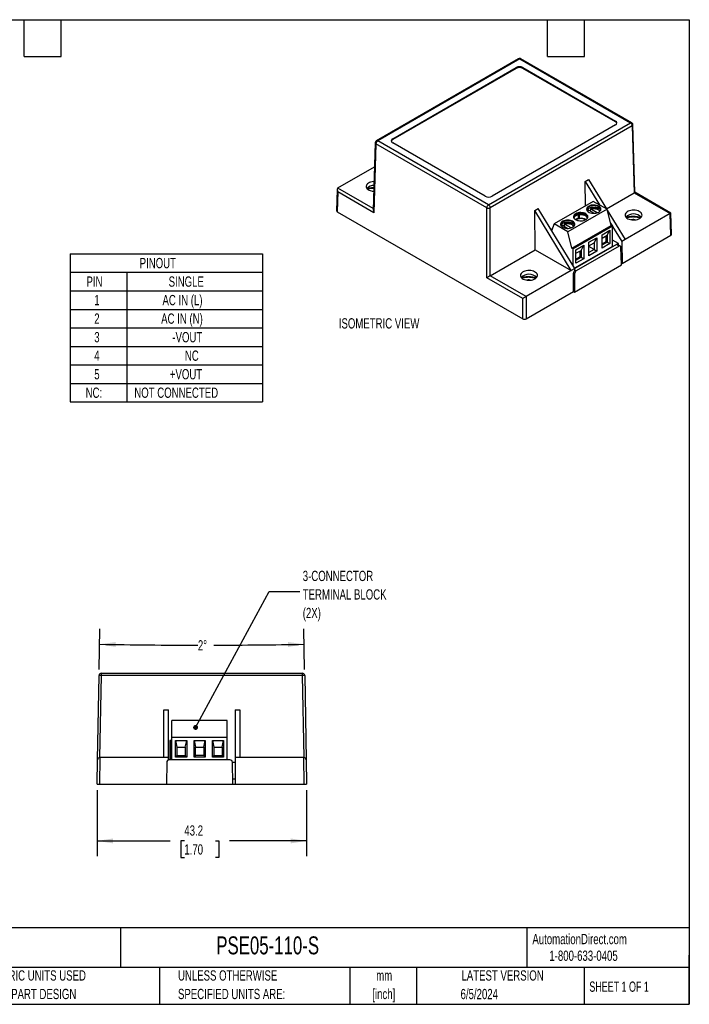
# Model space of a CAD drawing. Header units: millimetres. Extents: x 6 to 273, y 6 to 210.
# Tile 3 of 3: x 135 to 273, y 6 to 210. Entities that reach past the tile are written whole.
import ezdxf

# ---------------------------------------------------------------- set-up
doc = ezdxf.new("R2010")
doc.units = ezdxf.units.MM
doc.layers.add('DIMENSIONS', color=140, linetype='Continuous', lineweight=25)
doc.layers.add('TEXT', color=140, linetype='Continuous', lineweight=25)
doc.styles.add('SLDTEXTSTYLE0', font='TXT', dxfattribs={"width": 0.7})
doc.styles.add('SLDTEXTSTYLE1', font='TXT', dxfattribs={"width": 0.65})
doc.dimstyles.new('SLDDIMSTYLE0', dxfattribs={"dimtxt": 2.158008, "dimasz": 3.302, "dimexe": 0, "dimexo": 0.0625, "dimgap": 0.539502, "dimtad": 0, "dimtih": 1, "dimtoh": 1, "dimdec": 4, "dimzin": 12, "dimdsep": 46, "dimtxsty": 'SLDTEXTSTYLE0', "dimsah": 1, "dimcen": 0.09, "dimadec": 0, "dimazin": 3, "dimtfac": 1, "dimtdec": 0, "dimtofl": 0, "dimtmove": 0, "dimatfit": 3, "dimfxl": 0, "dimfrac": 2, "dimtolj": 1, "dimtzin": 12, "dimarcsym": 0})
doc.dimstyles.new('SLDDIMSTYLE2', dxfattribs={"dimtxt": 2.158008, "dimasz": 3.302, "dimexe": 0, "dimexo": 0.0625, "dimgap": 0.539502, "dimtad": 0, "dimtih": 1, "dimtoh": 1, "dimrnd": 1e-09, "dimzin": 12, "dimdsep": 46, "dimtxsty": 'SLDTEXTSTYLE0', "dimsah": 1, "dimcen": 0.09, "dimadec": 0, "dimazin": 3, "dimtfac": 1, "dimtofl": 0, "dimtmove": 0, "dimatfit": 3, "dimfxl": 0, "dimfrac": 2, "dimtolj": 1, "dimtzin": 12, "dimarcsym": 0})
doc.dimstyles.new('SLDDIMSTYLE5', dxfattribs={"dimtxt": 0.18, "dimasz": 1.016, "dimexe": 0, "dimexo": 0.0625, "dimgap": 0, "dimtad": 0, "dimtih": 1, "dimtoh": 1, "dimdec": 0, "dimrnd": 1e-09, "dimzin": 0, "dimdsep": 46, "dimtxsty": 'Standard', "dimblk1": 'DOT', "dimblk2": 'DOT', "dimsah": 1, "dimcen": 0.09, "dimadec": 0, "dimazin": 0, "dimtfac": 1.016, "dimtdec": 0, "dimtofl": 0, "dimtmove": 0, "dimatfit": 3, "dimldrblk": 'DOT', "dimfxl": 0, "dimfrac": 2, "dimtolj": 1, "dimtzin": 0, "dimarcsym": 0})

# ---------------------------------------------------------------- blocks, each defined once
blk = doc.blocks.new('SW_TABLEANNOTATION_0')
at = {"layer": 'DIMENSIONS', "color": 0}
for p, q in [((0, 0), (0, -3.82)), ((0, 0), (11.68, 0)), ((11.68, 0), (39.65, 0)), ((39.65, 0), (39.65, -3.82)), ((0, -3.82), (0, -7.64)), ((0, -3.82), (11.68, -3.82)), ((11.68, -3.82), (11.68, -7.64)), ((11.68, -3.82), (39.65, -3.82)), ((39.65, -3.82), (39.65, -7.64)), ((0, -7.64), (0, -11.47)), ((0, -7.64), (11.68, -7.64)), ((11.68, -7.64), (11.68, -11.47)), ((11.68, -7.64), (39.65, -7.64)), ((39.65, -7.64), (39.65, -11.47)), ((0, -11.47), (0, -15.29)), ((0, -11.47), (11.68, -11.47)), ((11.68, -11.47), (11.68, -15.29)), ((11.68, -11.47), (39.65, -11.47)), ((39.65, -11.47), (39.65, -15.29)), ((0, -15.29), (0, -19.11)), ((0, -15.29), (11.68, -15.29)), ((11.68, -15.29), (11.68, -19.11)), ((11.68, -15.29), (39.65, -15.29)), ((39.65, -15.29), (39.65, -19.11)), ((0, -19.11), (0, -22.93)), ((0, -19.11), (11.68, -19.11)), ((11.68, -19.11), (11.68, -22.93)), ((11.68, -19.11), (39.65, -19.11)), ((39.65, -19.11), (39.65, -22.93)), ((0, -22.93), (0, -26.76)), ((0, -22.93), (11.68, -22.93)), ((11.68, -22.93), (11.68, -26.76)), ((11.68, -22.93), (39.65, -22.93)), ((39.65, -22.93), (39.65, -26.76)), ((0, -26.76), (0, -30.58)), ((0, -26.76), (11.68, -26.76)), ((11.68, -26.76), (11.68, -30.58)), ((11.68, -26.76), (39.65, -26.76)), ((39.65, -26.76), (39.65, -30.58)), ((0, -30.58), (11.68, -30.58)), ((11.68, -30.58), (39.65, -30.58))]:
    blk.add_line(p, q, dxfattribs=at)
at = {"layer": 'DIMENSIONS', "color": 0, "attachment_point": 1, "style": 'SLDTEXTSTYLE0'}
for s, insert, char_height in [('PINOUT', (14.31, -0.86), 2.117), ('PIN', (3.34, -4.68), 2.117), ('SINGLE', (20.28, -4.68), 2.117), ('1', (4.94, -8.5), 2.12), ('AC IN (L)', (19.01, -8.5), 2.117), ('AC IN (N)', (18.74, -12.32), 2.117), ('2', (4.94, -12.32), 2.12), ('3', (4.94, -16.15), 2.12), ('-VOUT', (21.05, -16.15), 2.117), ('4', (4.94, -19.97), 2.12), ('NC', (23.63, -19.97), 2.117), ('5', (4.94, -23.79), 2.12), ('+VOUT', (20.53, -23.79), 2.117), ('NC:', (3.16, -27.61), 2.117), ('NOT CONNECTED', (13.2, -27.61), 2.1167)]:
    blk.add_mtext(s, dxfattribs=dict(at, insert=insert, char_height=char_height))
blk = doc.blocks.new('_D_13')
at = {"layer": 'DIMENSIONS'}
for p, q in [((151.34, 75.47), (151.49, 83.83)), ((193.72, 75.47), (193.57, 83.83))]:
    blk.add_line(p, q, dxfattribs=at)
for start, end in [(269, 269.96113), (270.11868, 271)]:
    blk.add_arc((172.53, 1289.25), 1208.78, start, end, dxfattribs=at)
for points in [[(151.43, 80.66), (154.73, 80.1), (154.74, 81.11)], [(193.63, 80.66), (190.32, 81.11), (190.33, 80.1)]]:
    blk.add_solid(points, dxfattribs=at)
at = {"layer": 'DIMENSIONS', "insert": (171.71, 81.49), "char_height": 2.117, "attachment_point": 1, "style": 'SLDTEXTSTYLE0'}
blk.add_mtext('2°', dxfattribs=at)
blk = doc.blocks.new('_D_14')
at = {"layer": 'DIMENSIONS'}
for p, q in [((150.93, 50.52), (150.93, 36.89)), ((194.13, 50.52), (194.13, 36.89)), ((150.93, 40.07), (166, 40.07)), ((168.92, 40.07), (168.2, 40.07)), ((168.2, 40.07), (168.2, 36.64)), ((175.34, 40.07), (176.06, 40.07)), ((176.06, 40.07), (176.06, 36.64)), ((194.13, 40.07), (178.26, 40.07)), ((168.2, 36.64), (168.92, 36.64)), ((176.06, 36.64), (175.34, 36.64))]:
    blk.add_line(p, q, dxfattribs=at)
for points in [[(150.93, 40.07), (154.23, 39.56), (154.23, 40.58)], [(194.13, 40.07), (190.83, 40.58), (190.83, 39.56)]]:
    blk.add_solid(points, dxfattribs=at)
at = {"layer": 'DIMENSIONS', "char_height": 2.117, "attachment_point": 1, "style": 'SLDTEXTSTYLE0'}
for s, insert in [('43.2', (168.92, 43.28)), ('1.70', (168.92, 39.37))]:
    blk.add_mtext(s, dxfattribs=dict(at, insert=insert))
blk = doc.blocks.new('_Dot')
at = {"color": 0, "linetype": 'ByBlock', "lineweight": -2}
blk.add_line((-0.5, 0), (-1, 0), dxfattribs=at)
at = {"color": 0, "linetype": 'ByBlock', "const_width": 0.5}
blk.add_lwpolyline([(-0.25, 0, 1), (0.25, 0, 1)], format="xyb", close=True, dxfattribs=at)

msp = doc.modelspace()

# ---------------------------------------------------------------- linework, layer by layer
for p, q in [((237.82964, 201.46764), (208.54279, 184.5607)), ((238.07962, 201.44288), (208.79277, 184.53594)), ((238.07962, 201.44288), (260.9318, 188.2506)), ((261.18178, 188.27535), (238.3296, 201.46764)), ((211.88131, 184.96456), (237.33716, 199.6599)), ((237.33716, 199.4966), (211.88131, 184.80125)), ((237.33716, 199.4966), (237.33716, 199.6599)), ((238.75137, 199.6599), (257.84325, 188.63839)), ((238.75137, 199.4966), (238.75137, 199.6599)), ((257.84325, 188.47509), (238.75137, 199.4966)), ((231.64495, 171.34366), (260.9318, 188.2506)), ((261.2853, 187.64538), (231.99845, 170.73845)), ((257.84325, 187.82199), (232.38741, 173.12664)), ((257.84325, 188.47509), (257.84325, 188.63839)), ((261.2853, 187.64538), (261.70269, 173.83872)), ((261.85267, 173.9282), (261.43157, 187.85744)), ((211.88131, 184.96456), (211.88131, 184.80125)), ((208.293, 184.14278), (207.8722, 170.22344)), ((208.43927, 183.93073), (208.00975, 169.72292)), ((231.29145, 170.73845), (208.43927, 183.93073)), ((231.64495, 171.34366), (208.79277, 184.53594)), ((230.9732, 173.12664), (211.88131, 184.14815)), ((200.59725, 174.81835), (208.14279, 179.17429)), ((207.88373, 170.60495), (200.59124, 174.81482)), ((251.5731, 176.14546), (252.28021, 176.55366)), ((251.6482, 171.13421), (251.5731, 176.14546)), ((251.5731, 176.14546), (254.50749, 171.33478)), ((252.28021, 176.55366), (255.98326, 170.48284)), ((200.44757, 174.50959), (200.31512, 170.12834)), ((200.58513, 174.00906), (200.46148, 169.91923)), ((208.00975, 169.72292), (200.58513, 174.00906)), ((255.95884, 170.52287), (261.70269, 173.83872)), ((261.7087, 173.84225), (269.13332, 169.55611)), ((269.27729, 169.64206), (261.85267, 173.9282)), ((231.29145, 156.28268), (231.29145, 170.73845)), ((231.99845, 156.69082), (231.99845, 170.73845)), ((253.25157, 172.05981), (245.16934, 167.39404)), ((252.82974, 170.83297), (252.82974, 170.51971)), ((253.11888, 170.8777), (253.19426, 170.88358)), ((253.11888, 170.58093), (253.11888, 170.8777)), ((256.08, 170.427), (253.25157, 172.05981)), ((200.46148, 169.91923), (238.71607, 147.83533)), ((241.17863, 170.14486), (241.88574, 170.55307)), ((241.29978, 162.06037), (241.17863, 170.14486)), ((248.7244, 157.77423), (241.17863, 170.14486)), ((249.43151, 158.18243), (241.88574, 170.55307)), ((256.08, 170.427), (247.99777, 165.76122)), ((250.13566, 169.27771), (250.13566, 168.502)), ((250.42481, 169.32244), (250.50235, 169.32846)), ((250.42481, 168.54673), (250.42481, 169.32244)), ((251.91197, 168.88483), (251.97943, 168.8144)), ((252.30489, 170.23456), (253.41353, 169.59456)), ((252.65682, 170.44844), (252.6164, 170.05473)), ((254.07505, 169.70251), (252.72916, 170.47948)), ((254.57817, 170.08715), (254.62335, 170.01158)), ((256.92852, 167.07926), (256.08, 170.427)), ((256.12456, 170.25119), (259.82598, 164.18303)), ((269.12731, 169.55258), (259.82598, 164.18303)), ((269.26308, 165.0616), (269.12731, 169.55258)), ((269.40944, 165.27071), (269.27729, 169.64206)), ((245.16934, 167.39404), (244.65734, 166.00926)), ((247.99777, 165.76122), (245.16934, 167.39404)), ((246.91674, 167.12404), (248.02537, 166.48404)), ((247.26866, 167.33793), (247.22825, 166.94421)), ((248.6869, 166.592), (247.341, 167.36897)), ((247.44159, 167.72246), (247.44159, 167.4092)), ((247.73073, 167.76718), (247.80148, 167.77277)), ((247.73073, 167.47041), (247.73073, 167.76718)), ((248.84629, 162.41349), (256.92852, 167.07926)), ((257.21137, 166.91598), (249.12914, 162.2502)), ((249.19002, 166.97664), (249.2352, 166.90107)), ((256.8043, 167.56937), (257.19822, 166.92356)), ((256.92852, 167.07926), (257.21137, 166.91598)), ((257.21137, 162.75162), (257.21137, 166.91598)), ((257.21137, 166.90202), (259.11887, 163.77483)), ((261.79731, 168.26536), (261.95374, 168.24223)), ((244.61039, 166.33624), (244.49761, 166.27113)), ((248.84629, 162.41349), (247.99777, 165.76122)), ((255.05116, 165.17899), (256.6775, 166.11786)), ((255.05116, 162.40275), (255.05116, 165.17899)), ((255.05116, 164.44404), (256.11182, 165.05634)), ((255.93504, 163.77027), (255.93504, 164.95429)), ((256.11182, 165.05634), (256.6775, 166.11786)), ((256.11182, 165.05634), (256.11182, 163.66822)), ((256.6775, 166.11786), (256.6775, 163.34162)), ((259.18676, 159.24466), (269.26308, 165.0616)), ((257.21137, 162.75162), (249.39633, 158.2401)), ((258.01835, 163.14703), (249.42812, 158.18799)), ((249.663, 162.06847), (251.28935, 163.00734)), ((258.60203, 162.81008), (249.73297, 157.69008)), ((250.72366, 161.94583), (251.28935, 163.00734)), ((251.28935, 163.00734), (251.28935, 160.2311)), ((252.35708, 163.62373), (253.98342, 164.5626)), ((252.35708, 160.84749), (252.35708, 163.62373)), ((252.35708, 162.88878), (253.41774, 163.50108)), ((253.41774, 162.11296), (252.35708, 162.72527)), ((253.41774, 163.50108), (253.98342, 164.5626)), ((253.41774, 163.50108), (253.41774, 162.11296)), ((253.98342, 164.5626), (253.98342, 161.78636)), ((255.05116, 163.26002), (255.93504, 163.77027)), ((255.05116, 163.05592), (256.11182, 163.66822)), ((256.6775, 163.34162), (255.05116, 162.40275)), ((255.93504, 163.77027), (256.11182, 163.66822)), ((256.11182, 163.66822), (256.6775, 163.34162)), ((258.47965, 163.3273), (257.21137, 164.05946)), ((258.60203, 162.81008), (258.01835, 163.14703)), ((258.85382, 162.83379), (258.26653, 163.17283)), ((258.47965, 163.04979), (258.47965, 163.3273)), ((259.0729, 158.92795), (258.9616, 162.6095)), ((259.82598, 164.18303), (259.11887, 163.77483)), ((259.11887, 163.77483), (259.18676, 159.24466)), ((231.99845, 156.69082), (241.29978, 162.06037)), ((241.29978, 162.06037), (248.7244, 157.77423)), ((249.12914, 162.2502), (248.84629, 162.41349)), ((249.12914, 158.67814), (249.12914, 162.2502)), ((249.663, 159.29223), (249.663, 162.06847)), ((249.663, 161.33352), (250.72366, 161.94583)), ((249.663, 160.1495), (250.54689, 160.65976)), ((249.663, 159.9454), (250.72366, 160.55771)), ((250.54689, 160.65976), (250.54689, 161.84378)), ((250.54689, 160.65976), (250.72366, 160.55771)), ((250.72366, 161.94583), (250.72366, 160.55771)), ((250.72366, 160.55771), (251.28935, 160.2311)), ((253.41774, 162.11296), (252.35708, 161.50066)), ((253.98342, 161.78636), (252.35708, 160.84749)), ((253.41774, 162.11296), (253.98342, 161.78636)), ((253.83206, 160.73033), (253.85748, 160.81546)), ((249.38553, 153.33555), (259.0729, 158.92795)), ((251.28935, 160.2311), (249.663, 159.29223)), ((250.58158, 158.85387), (250.52056, 158.8891)), ((250.64455, 158.96067), (250.66997, 158.9049)), ((251.13798, 159.17508), (251.1634, 159.2602)), ((253.27565, 160.40913), (253.21463, 160.44435)), ((253.33863, 160.51593), (253.36405, 160.46016)), ((259.03825, 160.14694), (259.03601, 160.14823)), ((259.03825, 160.14694), (259.03608, 160.14569)), ((259.04041, 160.00258), (259.03825, 160.14694)), ((259.18676, 159.24466), (259.06113, 159.31719)), ((239.41695, 152.40121), (231.99233, 156.68735)), ((248.7244, 157.77423), (239.42307, 152.40468)), ((249.43151, 158.18243), (248.7244, 157.77423)), ((249.16815, 153.46104), (249.16815, 157.20685)), ((249.16815, 157.20685), (249.38553, 157.08136)), ((249.38553, 157.08136), (249.38553, 153.33555)), ((249.43783, 157.76048), (249.43151, 158.18243)), ((249.73297, 157.69008), (249.43632, 157.86133)), ((238.71607, 151.99653), (231.29145, 156.28268)), ((240.23055, 155.81513), (240.38698, 155.792)), ((239.42307, 147.83533), (249.16815, 153.46104)), ((239.42307, 152.40468), (239.42307, 147.83533)), ((249.16815, 153.46104), (249.38553, 153.33555)), ((238.71607, 147.83533), (238.71607, 151.99653)), ((151.0172, 56.79682), (151.32092, 74.19682)), ((151.5257, 57.2881), (151.82085, 74.19682)), ((151.82085, 74.19682), (151.82085, 74.6881)), ((151.82085, 74.6881), (193.23871, 74.6881)), ((193.23871, 74.19682), (151.82085, 74.19682)), ((193.23871, 74.6881), (193.23871, 74.19682)), ((193.23871, 74.19682), (193.53385, 57.2881)), ((193.73863, 74.19682), (194.04235, 56.79682)), ((164.67978, 67.10335), (165.67978, 67.10335)), ((164.67978, 57.2881), (164.67978, 67.10335)), ((165.67978, 57.2881), (165.67978, 67.10335)), ((179.37978, 67.10335), (180.37978, 67.10335)), ((179.37978, 67.10335), (179.37978, 57.2881)), ((180.37978, 67.10335), (180.37978, 57.2881)), ((177.77782, 64.8881), (166.34782, 64.8881)), ((166.34782, 61.3881), (166.34782, 64.8881)), ((177.77782, 61.3881), (177.77782, 64.8881)), ((177.77782, 61.3881), (166.34782, 61.3881)), ((166.34782, 56.7881), (166.34782, 61.3881)), ((177.77782, 56.7881), (177.77782, 61.3881)), ((165.92782, 60.7881), (165.92782, 56.7881)), ((166.07009, 60.7881), (165.92782, 60.7881)), ((166.34782, 60.7881), (166.07009, 60.7881)), ((166.07009, 60.7881), (166.07009, 56.7881)), ((167.10282, 60.7881), (169.40282, 60.7881)), ((167.10282, 57.3881), (167.10282, 60.7881)), ((167.10282, 60.7881), (167.40282, 59.3881)), ((167.40282, 59.3881), (167.40282, 57.6881)), ((167.40282, 59.3881), (169.10282, 59.3881)), ((169.10282, 59.3881), (169.40282, 60.7881)), ((169.10282, 59.3881), (169.10282, 57.6881)), ((169.40282, 60.7881), (169.40282, 57.3881)), ((170.91282, 60.7881), (173.21282, 60.7881)), ((170.91282, 57.3881), (170.91282, 60.7881)), ((170.91282, 60.7881), (171.21282, 59.3881)), ((171.21282, 57.6881), (171.21282, 59.3881)), ((171.21282, 59.3881), (172.91282, 59.3881)), ((172.91282, 59.3881), (173.21282, 60.7881)), ((172.91282, 59.3881), (172.91282, 57.6881)), ((173.21282, 60.7881), (173.21282, 57.3881)), ((174.72282, 60.7881), (177.02282, 60.7881)), ((174.72282, 57.3881), (174.72282, 60.7881)), ((174.72282, 60.7881), (175.02282, 59.3881)), ((175.02282, 59.3881), (175.02282, 57.6881)), ((175.02282, 59.3881), (176.72282, 59.3881)), ((176.72282, 59.3881), (177.02282, 60.7881)), ((176.72282, 59.3881), (176.72282, 57.6881)), ((177.02282, 60.7881), (177.02282, 57.3881)), ((151.5257, 57.2881), (151.4297, 51.7881)), ((164.67978, 57.2881), (151.5257, 57.2881)), ((165.67978, 57.2881), (164.67978, 57.2881)), ((165.67978, 56.77581), (165.67978, 57.2881)), ((167.40282, 57.6881), (167.10282, 57.3881)), ((169.40282, 57.3881), (167.10282, 57.3881)), ((167.40282, 57.6881), (169.10282, 57.6881)), ((169.10282, 57.6881), (169.40282, 57.3881)), ((171.21282, 57.6881), (170.91282, 57.3881)), ((173.21282, 57.3881), (170.91282, 57.3881)), ((172.91282, 57.6881), (171.21282, 57.6881)), ((172.91282, 57.6881), (173.21282, 57.3881)), ((175.02282, 57.6881), (174.72282, 57.3881)), ((177.02282, 57.3881), (174.72282, 57.3881)), ((175.02282, 57.6881), (176.72282, 57.6881)), ((176.72282, 57.6881), (177.02282, 57.3881)), ((179.37978, 57.2881), (179.37978, 51.7881)), ((180.37978, 57.2881), (179.37978, 57.2881)), ((193.53385, 57.2881), (180.37978, 57.2881)), ((193.62985, 51.7881), (193.53385, 57.2881)), ((150.92978, 51.7881), (151.0172, 56.79682)), ((165.29002, 56.29682), (165.21132, 51.7881)), ((178.3327, 56.7881), (165.78995, 56.7881)), ((178.91132, 51.7881), (178.83262, 56.29682)), ((178.83278, 56.2881), (179.37978, 56.2881)), ((194.04235, 56.79682), (194.12978, 51.7881)), ((150.92978, 51.7881), (151.4297, 51.7881)), ((151.4297, 51.7881), (165.21132, 51.7881)), ((165.21132, 51.7881), (178.91132, 51.7881)), ((179.37978, 52.7881), (178.89387, 52.7881)), ((178.91132, 51.7881), (179.37978, 51.7881)), ((179.37978, 51.7881), (193.62985, 51.7881)), ((193.62985, 51.7881), (194.12978, 51.7881))]:
    msp.add_line(p, q)
at = {"flags": 128}
for points in [[(208.05145, 176.15291), (207.91712, 176.14467), (207.62022, 176.10424), (207.34, 176.03465), (207.08497, 175.93803), (206.86288, 175.81731), (206.68047, 175.67617), (206.5433, 175.51888), (206.45551, 175.35023), (206.41979, 175.17534), (206.43722, 174.99953), (206.50727, 174.82814), (206.62781, 174.66637), (206.79518, 174.51914), (207.00429, 174.39093), (207.24879, 174.28563), (207.52125, 174.20644), (207.81339, 174.15576), (207.9906, 174.13995)], [(207.65697, 174.1789), (207.80326, 174.19488), (207.99256, 174.20475)], [(253.65383, 171.2791), (253.37509, 171.29678), (253.09559, 171.28369), (252.82544, 171.24029), (252.57439, 171.16817), (252.35153, 171.06992), (252.1649, 170.9491), (252.02125, 170.81008), (251.92577, 170.65787), (251.88192, 170.49798), (251.89127, 170.33619), (251.9535, 170.17834), (252.06635, 170.03015), (252.22574, 169.89696), (252.42591, 169.7836), (252.65963, 169.69415), (252.91845, 169.63185), (253.19301, 169.59896), (253.4734, 169.59666), (253.74948, 169.62503), (254.01126, 169.68305), (254.24929, 169.76862), (254.45497, 169.87865), (254.62086, 170.00917), (254.74097, 170.15545), (254.81095, 170.3122), (254.82828, 170.47377), (254.79232, 170.63432), (254.70439, 170.78803), (254.56765, 170.92936), (254.38705, 171.0532), (254.16912, 171.15507), (253.92173, 171.23129), (253.65383, 171.2791)], [(253.65383, 171.15662), (253.37509, 171.1743), (253.09559, 171.1612), (252.82544, 171.11781), (252.57439, 171.04569), (252.35153, 170.94744), (252.1649, 170.82662), (252.02125, 170.68759), (251.92577, 170.53539), (251.88292, 170.38412)], [(250.95975, 169.72384), (250.68101, 169.74152), (250.40151, 169.72843), (250.13136, 169.68504), (249.88031, 169.61291), (249.65745, 169.51467), (249.47082, 169.39385), (249.32717, 169.25482), (249.23169, 169.10261), (249.18784, 168.94272), (249.1972, 168.78093), (249.25942, 168.62309), (249.37227, 168.47489), (249.53166, 168.34171), (249.73183, 168.22834), (249.96555, 168.13889), (250.22437, 168.0766), (250.49894, 168.0437), (250.77932, 168.0414), (251.0554, 168.06977), (251.31718, 168.12779), (251.55522, 168.21336), (251.7609, 168.32339), (251.92679, 168.45391), (252.04689, 168.60019), (252.11687, 168.75695), (252.1342, 168.91852), (252.09825, 169.07906), (252.01031, 169.23278), (251.87357, 169.37411), (251.69298, 169.49794), (251.47504, 169.59981), (251.22765, 169.67603), (250.95975, 169.72384)], [(250.95975, 169.60136), (250.68101, 169.61904), (250.40151, 169.60595), (250.13136, 169.56255), (249.88031, 169.49043), (249.65745, 169.39218), (249.47082, 169.27136), (249.32717, 169.13234), (249.23169, 168.98013), (249.18884, 168.82887)], [(249.27814, 168.59235), (249.26734, 168.69915), (249.29635, 168.85587), (249.37777, 169.00632), (249.50846, 169.1447), (249.6834, 169.2657), (249.89588, 169.36468), (250.13772, 169.43782), (250.39963, 169.48232), (250.67155, 169.49647), (250.94303, 169.47973), (251.20363, 169.43273), (251.44334, 169.35728), (251.65295, 169.25629), (251.8244, 169.13363), (251.9511, 168.99402), (252.02819, 168.84282), (252.0527, 168.68584), (252.0419, 168.59235)], [(250.94303, 169.3442), (250.67155, 169.36094), (250.39963, 169.34679), (250.13772, 169.30229), (249.89588, 169.22915), (249.6834, 169.13017), (249.50846, 169.00917), (249.37777, 168.87079), (249.29635, 168.72034), (249.27225, 168.62473)], [(263.26905, 169.02069), (263.30477, 169.19558), (263.28734, 169.37139), (263.21729, 169.54279), (263.09675, 169.70455), (262.92938, 169.85178), (262.72027, 169.97999), (262.47577, 170.08529), (262.20331, 170.16448), (261.91117, 170.21516), (261.60822, 170.23578), (261.30368, 170.22572), (261.00678, 170.18528), (260.72657, 170.11569), (260.47153, 170.01907), (260.24944, 169.89835), (260.06704, 169.75721), (259.92986, 169.59992), (259.84207, 169.43127), (259.80636, 169.25638), (259.82379, 169.08057), (259.89384, 168.90918), (260.01438, 168.74741), (260.18174, 168.60019), (260.39085, 168.47197), (260.63535, 168.36667), (260.90781, 168.28748), (261.19996, 168.23681), (261.5029, 168.21619), (261.80745, 168.22625), (262.10434, 168.26669), (262.38456, 168.33627), (262.63959, 168.43289), (262.86168, 168.55361), (263.04409, 168.69476), (263.18127, 168.85204), (263.26905, 169.02069)], [(248.26567, 168.16858), (247.98693, 168.18626), (247.70744, 168.17317), (247.43728, 168.12978), (247.18624, 168.05765), (246.96337, 167.95941), (246.77674, 167.83859), (246.63309, 167.69956), (246.53762, 167.54735), (246.49376, 167.38746), (246.50312, 167.22567), (246.56535, 167.06783), (246.67819, 166.91964), (246.83758, 166.78645), (247.03776, 166.67308), (247.27148, 166.58364), (247.53029, 166.52134), (247.80486, 166.48844), (248.08525, 166.48614), (248.36132, 166.51451), (248.62311, 166.57253), (248.86114, 166.6581), (249.06682, 166.76814), (249.23271, 166.89865), (249.35282, 167.04493), (249.4228, 167.20169), (249.44012, 167.36326), (249.40417, 167.5238), (249.31624, 167.67752), (249.1795, 167.81885), (248.9989, 167.94269), (248.78097, 168.04455), (248.53358, 168.12077), (248.26567, 168.16858)], [(248.26567, 168.0461), (247.98693, 168.06378), (247.70744, 168.05069), (247.43728, 168.0073), (247.18624, 167.93517), (246.96337, 167.83693), (246.77674, 167.71611), (246.63309, 167.57708), (246.53762, 167.42487), (246.49477, 167.27361)], [(241.7023, 156.57047), (241.73801, 156.74536), (241.72058, 156.92117), (241.65054, 157.09256), (241.53, 157.25433), (241.36263, 157.40155), (241.15352, 157.52977), (240.90902, 157.63507), (240.63656, 157.71426), (240.34441, 157.76493), (240.04147, 157.78555), (239.73692, 157.77549), (239.44003, 157.73505), (239.15981, 157.66547), (238.90478, 157.56885), (238.68269, 157.44813), (238.50028, 157.30698), (238.3631, 157.1497), (238.27532, 156.98105), (238.2396, 156.80616), (238.25703, 156.63035), (238.32708, 156.45895), (238.44762, 156.29719), (238.61499, 156.14996), (238.8241, 156.02175), (239.0686, 155.91645), (239.34106, 155.83726), (239.6332, 155.78658), (239.93615, 155.76596), (240.24069, 155.77602), (240.53759, 155.81646), (240.81781, 155.88605), (241.07284, 155.98267), (241.29493, 156.10339), (241.47733, 156.24453), (241.61451, 156.40182), (241.7023, 156.57047)]]:
    msp.add_lwpolyline(points, dxfattribs=at)
for centre, radius, start, end in [((237.93368, 201.24373), 0.2469, 53.7666918, 114.9228498), ((238.22555, 201.24373), 0.2469, 65.0771496, 126.2333088), ((238.04426, 198.29519), 1.53702, 62.6096722, 117.3903278), ((238.04426, 198.13188), 1.53702, 62.6096722, 117.3903278), ((257.68833, 188.23019), 0.43662, 290.7834208, 69.2165792), ((257.61188, 187.98892), 0.53842, 17.2450825, 64.5494976), ((261.077, 188.05912), 0.24031, 64.2237263, 127.1725519), ((260.51615, 187.60198), 0.77037, 3.2296537, 57.347738), ((261.18165, 187.8733), 0.25038, 294.4534884, 356.4676917), ((212.03624, 184.55635), 0.43662, 110.7834208, 249.2165792), ((208.53621, 184.15403), 0.24344, 182.5444613, 246.532841), ((209.20841, 183.88733), 0.77037, 122.6522629, 176.7703438), ((208.64758, 184.3445), 0.24027, 52.8240133, 115.8106131), ((212.11269, 184.31508), 0.53842, 115.4505024, 162.7549175), ((207.9696, 173.39857), 1.93759, 88.3102123, 136.3220654), ((231.6803, 174.49135), 1.53702, 242.6096722, 297.3903278), ((232.06059, 170.69504), 0.77037, 122.6522627, 176.770346), ((231.64495, 171.44828), 0.79298, 243.5265234, 296.473477), ((231.2293, 170.69504), 0.77037, 3.2296537, 57.3477377), ((253.66927, 169.90556), 1.25116, 22.4886746, 90.7071182), ((250.96106, 168.16394), 1.18039, 22.9774772, 90.8750747), ((250.97519, 168.3503), 1.25116, 22.4886746, 90.7071182), ((261.55556, 167.14846), 2.31273, 46.2003818, 133.7996182), ((248.28111, 166.79504), 1.25116, 22.4886746, 90.7071182), ((250.48598, 166.77522), 1.76195, 101.4680225, 120.1948127), ((250.64092, 166.46709), 2.04867, 81.5197687, 118.6507316), ((250.2306, 168.84523), 0.35611, 254.5382643, 303.0478087), ((250.68721, 166.4147), 2.14811, 61.2559571, 97.0164055), ((250.77396, 166.71796), 1.78342, 60.1583413, 84.5601571), ((261.44183, 165.28518), 3.00131, 83.1977907, 97.626098), ((244.7173, 166.12729), 0.23471, 73.4477896, 117.0974558), ((239.98881, 154.69824), 2.31273, 46.2003818, 133.7996182), ((239.87507, 152.83495), 3.00131, 83.1977907, 97.626098), ((151.82085, 74.1881), 0.5, 90, 179), ((151.57088, 67.03305), 7.16813, 88.0016174, 91.9983825), ((193.23871, 74.1881), 0.5, 1, 90), ((193.48867, 67.03305), 7.16813, 88.0016174, 91.9983826), ((151.51713, 56.7881), 0.5, 90, 179), ((193.54242, 56.7881), 0.5, 1, 90), ((165.78995, 56.2881), 0.5, 90, 179), ((178.3327, 56.2881), 0.5, 1, 90)]:
    msp.add_arc(centre, radius, start, end)
for centre, major_axis, ratio, start_param, end_param in [((200.93862, 174.20601), (-0.34131, 0.61232), 0.577246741, 0.017332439, 1.570675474), ((261.36132, 173.63452), (0.49135, 0.29368), 0.000202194, 6.283072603, 7.06861491), ((200.8152, 170.1233), (0.50015, 0), 0.577111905, 3.12414751, 3.926838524), ((208.36325, 169.91986), (-0.34131, 0.61232), 0.577246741, 0.76798446, 1.570675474), ((268.78594, 169.34838), (0.49135, 0.29368), 0.000202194, 6.283072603, 7.068614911), ((268.90937, 165.26567), (0.50015, 0), 0.577111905, 5.497939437, 6.300630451), ((258.01218, 162.74232), (0.25641, 0.42929), 0.567220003, 0.008428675, 0.793745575), ((258.60821, 162.39825), (0.24331, 0.43685), 0.587367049, 5.506121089, 7.059464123), ((231.64495, 156.47962), (0.49998, 0.28868), 0.015053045, 0.794008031, 2.347351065), ((249.52176, 157.40374), (0.24331, 0.43685), 0.587367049, 0.998447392, 2.32962185), ((249.73914, 157.27824), (0.24331, 0.43685), 0.587367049, 0.776278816, 2.32962185), ((239.06957, 152.19348), (0.49998, 0.28868), 0.015053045, 0.794008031, 2.347351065), ((239.06957, 148.03952), (0.5, 0), 0.577463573, 3.92714311, 5.497634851)]:
    msp.add_ellipse(centre, major_axis=major_axis, ratio=ratio, start_param=start_param, end_param=end_param)
for points, knots in [([(238.32762, 201.46353), (238.29611, 201.48123), (238.21934, 201.52434), (238.08234, 201.54058), (237.94317, 201.52393), (237.86593, 201.48399), (237.83094, 201.46589)], [0, 0, 0, 0, 0.206513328, 0.503089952, 0.774926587, 1, 1, 1, 1]), ([(261.42648, 187.85743), (261.42562, 187.89026), (261.42341, 187.97497), (261.36828, 188.09791), (261.28434, 188.20798), (261.21213, 188.25323), (261.18021, 188.27323)], [0, 0, 0, 0, 0.193226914, 0.498663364, 0.778406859, 1, 1, 1, 1]), ([(208.35974, 184.37765), (208.33872, 184.3316), (208.30828, 184.26489), (208.29318, 184.18335), (208.29488, 184.15199), (208.29536, 184.14326)], [0, 0, 0, 0, 0.616752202, 0.893294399, 1, 1, 1, 1]), ([(208.544, 184.55862), (208.53761, 184.55584), (208.50268, 184.54062), (208.4349, 184.48271), (208.38828, 184.41754), (208.35974, 184.37765)], [0, 0, 0, 0, 0.080006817, 0.436915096, 1, 1, 1, 1]), ([(208.01184, 174.84252), (207.89794, 174.84015), (207.73163, 174.83669), (207.48148, 174.8133), (207.25762, 174.7842), (206.99795, 174.73456), (206.80124, 174.68899), (206.6948, 174.65449), (206.67325, 174.64751)], [0, 0, 0, 0, 0.24630124, 0.359675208, 0.547115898, 0.7407556, 0.947525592, 1, 1, 1, 1]), ([(208.00909, 174.75181), (207.99644, 174.75187), (207.95257, 174.75206), (207.87761, 174.74946), (207.78437, 174.74521), (207.69149, 174.73883), (207.59896, 174.73062), (207.50679, 174.72051), (207.415, 174.7085), (207.32348, 174.69467), (207.11428, 174.65778), (206.92028, 174.61972), (206.77828, 174.56624), (206.76683, 174.56193)], [0, 0, 0, 0, 0.029241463, 0.101386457, 0.173419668, 0.245430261, 0.317507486, 0.389740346, 0.462217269, 0.535025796, 0.608252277, 0.968428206, 1, 1, 1, 1]), ([(251.98048, 170.17103), (251.98482, 170.22218), (251.9917, 170.30319), (252.07021, 170.431), (252.17589, 170.54294), (252.33452, 170.65577), (252.53768, 170.75254), (252.74315, 170.82125), (252.88419, 170.84564), (252.94031, 170.85534)], [0, 0, 0, 0, 0.204874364, 0.324494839, 0.458060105, 0.605603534, 0.756055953, 0.902927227, 1, 1, 1, 1]), ([(252.93939, 170.85913), (252.94974, 170.86197), (252.97622, 170.86924), (253.02364, 170.87509), (253.07569, 170.87329), (253.10354, 170.87613), (253.11888, 170.8777)], [0, 0, 0, 0, 0.145815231, 0.372899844, 0.654591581, 1, 1, 1, 1]), ([(252.94031, 170.85534), (252.96646, 170.86063), (253.14835, 170.89747), (253.52201, 170.90204), (253.92824, 170.83563), (254.2121, 170.73556), (254.40897, 170.63465), (254.5821, 170.50148), (254.71088, 170.34007), (254.71879, 170.22267), (254.72263, 170.1656)], [0, 0, 0, 0, 0.032205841, 0.22402277, 0.416306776, 0.514240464, 0.61303806, 0.72715121, 0.867367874, 1, 1, 1, 1]), ([(249.3403, 168.81386), (249.40184, 168.89159), (249.52016, 169.04106), (249.86289, 169.20673), (250.15834, 169.29756), (250.33273, 169.30857), (250.36801, 169.3108)], [0, 0, 0, 0, 0.334800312, 0.643783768, 0.927931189, 1, 1, 1, 1]), ([(250.36728, 169.31888), (250.3701, 169.31892), (250.39412, 169.31922), (250.41042, 169.32093), (250.42481, 169.32244)], [0, 0, 0, 0, 0.11754057, 1, 1, 1, 1]), ([(250.36801, 169.3108), (250.46899, 169.32178), (250.70588, 169.34756), (251.08879, 169.30827), (251.47353, 169.20374), (251.77255, 169.05483), (251.87078, 168.93505), (251.91197, 168.88483)], [0, 0, 0, 0, 0.160841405, 0.377332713, 0.596167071, 0.830667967, 1, 1, 1, 1]), ([(252.26534, 170.25205), (252.20482, 170.19416), (252.12046, 170.11346), (252.09167, 170.01833), (252.08353, 169.99145)], [0, 0, 0, 0, 0.717328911, 1, 1, 1, 1]), ([(252.15705, 169.97246), (252.15752, 169.99001), (252.16001, 170.08317), (252.23999, 170.16674), (252.30489, 170.23456)], [0, 0, 0, 0, 0.188418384, 1, 1, 1, 1]), ([(252.30489, 170.23456), (252.29659, 170.23834), (252.27999, 170.2459), (252.26111, 170.24577), (252.25369, 170.23937), (252.25151, 170.23749)], [0, 0, 0, 0, 0.4137730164, 0.8277908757, 1, 1, 1, 1]), ([(252.72916, 170.47948), (252.72082, 170.48429), (252.71237, 170.48753), (252.7045, 170.4889), (252.69663, 170.49027), (252.68911, 170.48981), (252.68263, 170.4875), (252.67625, 170.48524), (252.67068, 170.48112), (252.66643, 170.47547), (252.66231, 170.46998), (252.65932, 170.46287), (252.65774, 170.45476), (252.65735, 170.45272), (252.65704, 170.45061), (252.65682, 170.44844)], [0, 0, 0, 0, 0.0000353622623, 0.0000353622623, 0.0000353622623, 0.0000707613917, 0.0000707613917, 0.0000707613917, 0.0001055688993, 0.0001055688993, 0.0001055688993, 0.0001393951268, 0.0001393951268, 0.0001393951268, 0.0001477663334, 0.0001477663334, 0.0001477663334, 0.0001477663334]), ([(254.56641, 170.11076), (254.52184, 170.16646), (254.43617, 170.27355), (254.24991, 170.39333), (254.04295, 170.48705), (253.78775, 170.56079), (253.45679, 170.60398), (253.05075, 170.59362), (252.79441, 170.51848), (252.65724, 170.47828)], [0, 0, 0, 0, 0.129879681, 0.249674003, 0.352361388, 0.474604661, 0.623303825, 0.798432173, 1, 1, 1, 1]), ([(252.72916, 170.47948), (252.84782, 170.51203), (253.09195, 170.579), (253.50891, 170.58614), (253.90436, 170.51799), (254.23087, 170.38072), (254.47088, 170.19623), (254.52912, 170.04914), (254.55807, 169.97604)], [0, 0, 0, 0, 0.163869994, 0.33712496, 0.510379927, 0.67424992, 0.838119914, 1, 1, 1, 1]), ([(254.61118, 170.01571), (254.60554, 170.04335), (254.59859, 170.0774), (254.57151, 170.10547), (254.56641, 170.11076)], [0, 0, 0, 0, 0.81174335, 1, 1, 1, 1]), ([(261.4417, 168.92518), (261.31333, 168.92258), (261.13252, 168.91892), (260.86803, 168.89438), (260.64418, 168.86523), (260.38451, 168.81561), (260.18781, 168.77003), (260.08136, 168.73553), (260.05981, 168.72855)], [0, 0, 0, 0, 0.26917428, 0.379107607, 0.560859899, 0.748623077, 0.949118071, 1, 1, 1, 1]), ([(262.90192, 168.58564), (262.89904, 168.58675), (262.86432, 168.60018), (262.79504, 168.62377), (262.5267, 168.7097), (262.21685, 168.77658), (261.87848, 168.81473), (261.70714, 168.82745), (261.53322, 168.83383), (261.38518, 168.83392), (261.26417, 168.83065), (261.17093, 168.82621), (261.07805, 168.81988), (260.98552, 168.81166), (260.89335, 168.80155), (260.80156, 168.78954), (260.71004, 168.77571), (260.50084, 168.73882), (260.30684, 168.70077), (260.16484, 168.64728), (260.1534, 168.64297)], [0, 0, 0, 0, 0.003595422, 0.043456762, 0.083537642, 0.322773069, 0.382212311, 0.441947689, 0.5022291, 0.563299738, 0.595754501, 0.628158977, 0.660553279, 0.692977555, 0.725471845, 0.758075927, 0.790829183, 0.823770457, 0.985797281, 1, 1, 1, 1]), ([(262.99236, 168.67296), (262.93186, 168.6942), (262.77717, 168.7485), (262.51467, 168.81325), (262.23948, 168.86521), (261.98944, 168.89747), (261.73314, 168.92005), (261.54956, 168.92328), (261.4417, 168.92518)], [0, 0, 0, 0, 0.128203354, 0.3278113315, 0.5212776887, 0.660271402, 0.8003969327, 1, 1, 1, 1]), ([(246.5924, 167.06036), (246.59668, 167.11146), (246.60347, 167.19246), (246.68181, 167.32021), (246.78734, 167.43219), (246.94583, 167.54509), (247.14887, 167.64199), (247.35544, 167.71109), (247.49769, 167.73571), (247.55503, 167.74564)], [0, 0, 0, 0, 0.204149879, 0.32352017, 0.456817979, 0.604086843, 0.754326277, 0.900980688, 1, 1, 1, 1]), ([(246.87718, 167.14154), (246.81667, 167.08365), (246.7323, 167.00294), (246.70352, 166.90782), (246.69538, 166.88093)], [0, 0, 0, 0, 0.717334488, 1, 1, 1, 1]), ([(246.7689, 166.86194), (246.76937, 166.8795), (246.77186, 166.97265), (246.85183, 167.05622), (246.91674, 167.12404)], [0, 0, 0, 0, 0.188418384, 1, 1, 1, 1]), ([(246.91674, 167.12404), (246.90844, 167.12782), (246.89184, 167.13538), (246.87295, 167.13525), (246.86554, 167.12886), (246.86336, 167.12698)], [0, 0, 0, 0, 0.413772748, 0.827790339, 1, 1, 1, 1]), ([(247.341, 167.36897), (247.33267, 167.37378), (247.32422, 167.37701), (247.31635, 167.37839), (247.30847, 167.37976), (247.30096, 167.37929), (247.29447, 167.37699), (247.28809, 167.37472), (247.28252, 167.37061), (247.27828, 167.36496), (247.27415, 167.35946), (247.27116, 167.35236), (247.26959, 167.34424), (247.26919, 167.34221), (247.26888, 167.3401), (247.26866, 167.33793)], [0, 0, 0, 0, 0.0000353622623, 0.0000353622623, 0.0000353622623, 0.0000707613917, 0.0000707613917, 0.0000707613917, 0.0001055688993, 0.0001055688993, 0.0001055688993, 0.0001393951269, 0.0001393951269, 0.0001393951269, 0.0001477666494, 0.0001477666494, 0.0001477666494, 0.0001477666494]), ([(249.17826, 167.00024), (249.13369, 167.05595), (249.04802, 167.16303), (248.86176, 167.28282), (248.65479, 167.37653), (248.39959, 167.45028), (248.06864, 167.49346), (247.6626, 167.48311), (247.40625, 167.40797), (247.26908, 167.36776)], [0, 0, 0, 0, 0.129880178, 0.249674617, 0.352361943, 0.474605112, 0.623304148, 0.798432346, 1, 1, 1, 1]), ([(247.341, 167.36897), (247.45967, 167.40152), (247.7038, 167.46848), (248.12076, 167.47563), (248.51621, 167.40748), (248.84272, 167.2702), (249.08272, 167.08571), (249.14097, 166.93862), (249.16992, 166.86552)], [0, 0, 0, 0, 0.163869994, 0.33712496, 0.510379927, 0.67424992, 0.838119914, 1, 1, 1, 1]), ([(247.55413, 167.74935), (247.56352, 167.75192), (247.58904, 167.7589), (247.63549, 167.76455), (247.68754, 167.76278), (247.71539, 167.76562), (247.73073, 167.76718)], [0, 0, 0, 0, 0.134102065, 0.364300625, 0.649855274, 1, 1, 1, 1]), ([(247.55503, 167.74564), (247.57999, 167.75069), (247.76067, 167.78728), (248.13308, 167.79178), (248.53931, 167.72554), (248.82328, 167.62553), (249.02027, 167.52463), (249.19356, 167.39145), (249.32259, 167.22989), (249.33058, 167.11231), (249.33447, 167.05507)], [0, 0, 0, 0, 0.030775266, 0.222803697, 0.41528636, 0.513326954, 0.612236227, 0.726460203, 0.866839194, 1, 1, 1, 1]), ([(249.22303, 166.9052), (249.21739, 166.93283), (249.21044, 166.96688), (249.18335, 166.99496), (249.17826, 167.00024)], [0, 0, 0, 0, 0.81174346, 1, 1, 1, 1]), ([(239.87495, 156.47496), (239.74657, 156.47235), (239.56577, 156.46869), (239.30128, 156.44416), (239.07742, 156.41501), (238.81775, 156.36538), (238.62105, 156.31981), (238.5146, 156.28531), (238.49306, 156.27833)], [0, 0, 0, 0, 0.26917428, 0.379107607, 0.560859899, 0.748623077, 0.949118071, 1, 1, 1, 1]), ([(241.4256, 156.22274), (241.3651, 156.24397), (241.21041, 156.29828), (240.94791, 156.36302), (240.67272, 156.41498), (240.42269, 156.44724), (240.16638, 156.46983), (239.9828, 156.47306), (239.87495, 156.47496)], [0, 0, 0, 0, 0.128203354, 0.327811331, 0.521277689, 0.660271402, 0.800396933, 1, 1, 1, 1]), ([(241.33516, 156.13542), (241.33229, 156.13653), (241.29757, 156.14996), (241.22829, 156.17354), (240.95994, 156.25948), (240.6501, 156.32636), (240.31172, 156.36451), (240.14039, 156.37723), (239.96646, 156.3836), (239.81842, 156.38369), (239.69742, 156.38043), (239.60417, 156.37598), (239.51129, 156.36966), (239.41877, 156.36144), (239.32659, 156.35133), (239.2348, 156.33931), (239.14328, 156.32548), (238.93408, 156.28859), (238.74009, 156.25054), (238.59808, 156.19705), (238.58664, 156.19274)], [0, 0, 0, 0, 0.003595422, 0.043456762, 0.083537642, 0.322773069, 0.382212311, 0.441947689, 0.5022291, 0.563299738, 0.595754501, 0.628158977, 0.660553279, 0.692977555, 0.725471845, 0.758075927, 0.790829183, 0.823770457, 0.985797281, 1, 1, 1, 1])]:
    msp.add_open_spline(points, degree=3, knots=knots)
for points in [[(200.59124, 174.81482), (200.59323, 174.816), (200.59523, 174.81718), (200.59725, 174.81835)], [(261.70269, 173.83872), (261.70471, 173.83989), (261.70672, 173.84106), (261.7087, 173.84225)], [(269.13332, 169.55611), (269.13134, 169.55492), (269.12933, 169.55374), (269.12731, 169.55258)], [(231.99233, 156.68735), (231.99439, 156.6885), (231.99642, 156.68966), (231.99845, 156.69082)], [(239.42307, 152.40468), (239.42105, 152.40351), (239.41901, 152.40236), (239.41695, 152.40121)], [(151.5257, 57.2881), (151.52284, 57.2881), (151.51999, 57.2881), (151.51713, 57.2881)], [(193.54242, 57.2881), (193.53957, 57.2881), (193.53671, 57.2881), (193.53385, 57.2881)]]:
    msp.add_open_spline(points, degree=3)
at = {"layer": 'TEXT'}
for p, q in [((6.35, 209.55), (273.05, 209.55)), ((135.89, 201.93), (135.89, 209.55)), ((143.51, 201.93), (143.51, 209.55)), ((243.84, 201.93), (243.84, 209.55)), ((251.46, 201.93), (251.46, 209.55)), ((273.05, 209.55), (273.05, 6.35)), ((135.89, 201.93), (143.51, 201.93)), ((243.84, 201.93), (251.46, 201.93)), ((273.05, 22.12611), (6.35, 22.12611)), ((155.7589, 22.12611), (155.7589, 13.97)), ((239.57538, 22.12611), (239.57538, 13.97)), ((273.05, 6.35), (273.05, 16.51)), ((273.05, 13.97), (6.35, 13.97)), ((163.78018, 13.97), (163.78018, 6.35)), ((203.0243, 13.97), (203.0243, 6.35)), ((216.8121, 13.97), (216.8121, 6.35)), ((251.34875, 13.97), (251.34875, 6.35)), ((6.35, 6.35), (273.05, 6.35))]:
    msp.add_line(p, q, dxfattribs=at)

# ---------------------------------------------------------------- block references
at = {"layer": 'DIMENSIONS'}
msp.add_blockref('SW_TABLEANNOTATION_0', (145.39997, 161.24022), dxfattribs=at)

# ---------------------------------------------------------------- texts
at = {"color": 179, "linetype": 'Continuous', "lineweight": 18, "char_height": 2.1166667, "attachment_point": 1, "style": 'SLDTEXTSTYLE0'}
for s, insert in [('AutomationDirect.com', (240.69496, 20.87653)), ('1-800-633-0405', (244.19158, 17.43702))]:
    msp.add_mtext(s, dxfattribs=dict(at, insert=insert))
at = {"layer": 'DIMENSIONS', "attachment_point": 1, "style": 'SLDTEXTSTYLE0'}
for s, insert, char_height in [('ISOMETRIC VIEW', (200.77114, 147.93707), 2.1166667), ('3-CONNECTOR', (193.33538, 95.81676), 2.1166667), ('TERMINAL BLOCK', (193.33538, 91.99454), 2.1166667), ('(2X)', (193.33538, 88.17232), 2.116667)]:
    msp.add_mtext(s, dxfattribs=dict(at, insert=insert, char_height=char_height))
at = {"layer": 'TEXT'}
for s, insert, char_height, attachment_point, style in [('PSE05-110-S', (175.5018, 20.36438), 3.7041667, 1, 'SLDTEXTSTYLE0'), ('METRIC UNITS USED', (128.47837, 13.36399), 2.1166667, 1, 'SLDTEXTSTYLE0'), ('UNLESS OTHERWISE', (167.60791, 13.36399), 2.1166667, 1, 'SLDTEXTSTYLE0'), ('mm', (210.13037, 13.36129), 2.116667, 2, 'SLDTEXTSTYLE0'), ('LATEST VERSION', (234.55213, 13.36399), 2.1166667, 2, 'SLDTEXTSTYLE0'), ('SHEET 1 OF 1', (252.44129, 11.05149), 2.1166667, 1, 'SLDTEXTSTYLE1'), ('FOR PART DESIGN', (128.47837, 9.54177), 2.1166667, 1, 'SLDTEXTSTYLE0'), ('SPECIFIED UNITS ARE:', (167.60791, 9.54177), 2.1166667, 1, 'SLDTEXTSTYLE0'), ('[inch]', (210.04659, 9.53907), 2.116667, 2, 'SLDTEXTSTYLE0'), ('6/5/2024', (229.73922, 9.52754), 2.116667, 2, 'SLDTEXTSTYLE0')]:
    msp.add_mtext(s, dxfattribs=dict(at, insert=insert, char_height=char_height, attachment_point=attachment_point, style=style))

# ---------------------------------------------------------------- dimensions: what is measured, and where the dimension line sits
at = {"layer": 'DIMENSIONS'}
dim = msp.add_angular_dim_2l(base=(161.57131, 80.52272), line1=((194.04235, 56.79682), (193.73863, 74.19682)), line2=((151.32092, 74.19682), (151.0172, 56.79682)), dimstyle='SLDDIMSTYLE0', dxfattribs=at)
dim.commit()
dim.dimension.update_dxf_attribs({"geometry": '_D_13', "text_midpoint": (173.37168, 80.47334), "dimtype": 162})
dim = msp.add_linear_dim(base=(194.12978, 40.06759), p1=(150.92978, 51.7881), p2=(194.12978, 51.7881), angle=0, dimstyle='SLDDIMSTYLE2', dxfattribs=at)
dim.commit()
dim.dimension.update_dxf_attribs({"geometry": '_D_14', "text_midpoint": (172.12923, 40.06759), "dimtype": 160})

# ---------------------------------------------------------------- leaders
msp.add_leader([(171.23802, 63.48111), (186.41212, 91.52234), (192.76212, 91.52234)], dimstyle='SLDDIMSTYLE5', dxfattribs=at)

doc.saveas('drawing.dxf')
